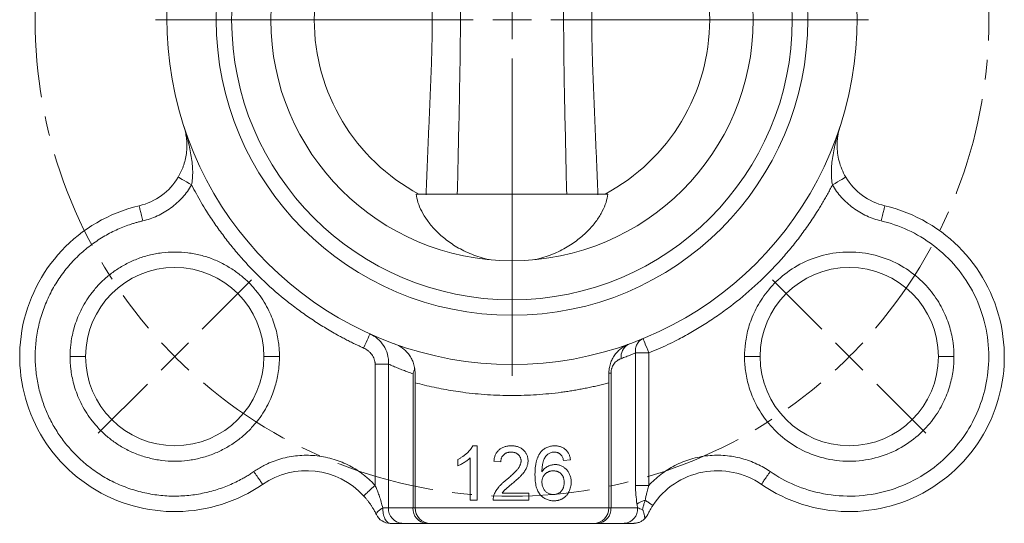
# Model space of a CAD drawing. Header units: millimetres. Extents: x 19 to 376, y -22 to 371.
# Tile 3 of 8: x 19 to 146, y 114 to 179. Entities that reach past the tile are written whole.
import ezdxf

# ---------------------------------------------------------------- set-up
doc = ezdxf.new("R2010")
doc.units = ezdxf.units.MM
doc.linetypes.add('CENTERX2', pattern=[20.32, 12.7, -2.54, 2.54, -2.54])

# ---------------------------------------------------------------- blocks, each defined once
blk = doc.blocks.new('SW_CENTERMARKSYMBOL_2')
at = {"color": 0, "linetype": 'Continuous', "lineweight": 0}
for p, q in [((-3.54, 3.54), (-9.9, 9.9)), ((90.51, 3.54), (96.87, 9.9)), ((0, 0), (-1.77, 1.77)), ((43.49, -38.49), (43.49, 2.5)), ((86.97, 0), (88.74, 1.77)), ((0, 0), (1.77, -1.77)), ((86.97, 0), (85.21, -1.77)), ((3.54, -3.54), (9.9, -9.9)), ((83.44, -3.54), (77.07, -9.9)), ((43.49, -43.49), (43.49, -40.99)), ((38.49, -43.49), (-2.5, -43.49)), ((43.49, -43.49), (40.99, -43.49)), ((43.49, -43.49), (43.49, -45.99)), ((43.49, -43.49), (45.99, -43.49)), ((48.49, -43.49), (89.47, -43.49)), ((43.49, -48.49), (43.49, -89.47)), ((3.54, -83.44), (9.9, -77.07)), ((83.44, -83.44), (77.07, -77.07)), ((0, -86.97), (1.77, -85.21)), ((86.97, -86.97), (85.21, -85.21)), ((0, -86.97), (-1.77, -88.74)), ((86.97, -86.97), (88.74, -88.74)), ((-3.54, -90.51), (-9.9, -96.87)), ((90.51, -90.51), (96.87, -96.87))]:
    blk.add_line(p, q, dxfattribs=at)
at = {"color": 0, "linetype": 'CENTERX2', "lineweight": 0}
for start, end in [(49.6582, 130.3418), (139.6582, 220.3418), (319.6582, 40.3418), (229.6582, 310.3418)]:
    blk.add_arc((43.49, -43.49), 61.5, start, end, dxfattribs=at)
at = {"color": 0, "linetype": 'Continuous', "lineweight": 0}
for start, end in [(132.6709, 135), (45, 47.3291), (135, 137.3291), (42.6709, 45), (222.6709, 225), (315, 317.3291), (225, 227.3291), (312.6709, 315)]:
    blk.add_arc((43.49, -43.49), 61.5, start, end, dxfattribs=at)

msp = doc.modelspace()

# ---------------------------------------------------------------- linework, layer by layer
at = {"color": 7, "linetype": 'Continuous', "lineweight": 15}
for p, q in [((70.43, 156.07), (95.13, 156.07)), ((98.71, 135.56), (98.71, 118.47)), ((98.71, 135.56), (100.44, 135.56)), ((100.44, 118.47), (100.44, 135.56)), ((66.86, 134.12), (65.13, 134.12)), ((65.13, 118.47), (65.13, 134.12)), ((66.86, 115.57), (66.86, 134.12)), ((70.02, 132.87), (70.02, 115.57)), ((95.55, 132.97), (95.28, 132.97)), ((95.55, 115.57), (95.55, 132.97)), ((70.28, 131.71), (70.28, 115.57)), ((95.28, 131.71), (95.28, 115.57)), ((78.3, 123.57), (77.72, 123.57)), ((78.3, 123.57), (78.3, 116.57)), ((77.4, 116.57), (77.4, 122.03)), ((75.78, 121), (75.78, 121.82)), ((81.35, 121.51), (80.45, 121.6)), ((90.32, 121.78), (89.42, 121.69)), ((98.71, 118.47), (100.44, 118.47)), ((81.51, 117.47), (84.94, 117.47)), ((84.94, 117.47), (84.94, 116.57)), ((66.86, 115.57), (66.11, 115.57)), ((70.02, 115.57), (66.86, 115.57)), ((70.02, 115.57), (70.28, 115.57)), ((95.28, 115.57), (70.28, 115.57)), ((78.3, 116.57), (77.4, 116.57)), ((84.94, 116.57), (80.36, 116.57)), ((95.28, 115.57), (95.55, 115.57)), ((98.99, 115.57), (95.55, 115.57)), ((71.75, 113.57), (68.59, 113.57)), ((93.28, 113.57), (72.28, 113.57)), ((97.25, 113.57), (93.82, 113.57))]:
    msp.add_line(p, q, dxfattribs=at)
at = {"color": 7, "linetype": 'Continuous', "lineweight": 15, "flags": 128}
for points in [[(39.74, 158.26), (39.78, 158.24), (39.87, 158.19), (40.03, 158.09), (40.25, 157.96), (40.51, 157.81), (40.8, 157.63), (41.13, 157.44), (41.46, 157.24)], [(124.1, 157.24), (124.44, 157.44), (124.76, 157.63), (125.06, 157.81), (125.32, 157.96), (125.53, 158.09), (125.69, 158.19), (125.79, 158.24), (125.82, 158.26)], [(64.47, 138.02), (64.45, 137.98), (64.4, 137.88), (64.33, 137.71), (64.22, 137.49), (64.1, 137.21), (63.96, 136.89), (63.8, 136.55), (63.64, 136.2)], [(100.44, 135.56), (100.29, 135.92), (100.15, 136.26), (100.02, 136.58), (99.9, 136.86), (99.81, 137.09), (99.74, 137.27), (99.69, 137.37), (99.68, 137.41)]]:
    msp.add_lwpolyline(points, dxfattribs=at)
at = {"color": 7, "linetype": 'Continuous', "lineweight": 15}
for radius in [38.15, 36.15, 31.1]:
    msp.add_circle((82.78, 178.57), radius, dxfattribs=at)
for centre, radius, start, end in [((82.78, 178.57), 44.5, 109.8894, 70.1106), ((82.78, 178.57), 25.5, 118.0725, 241.9275), ((82.78, 178.57), 25.5, 298.0725, 61.9275), ((32.86, 162.34), 8, 283.2946, 329.3887), ((132.71, 162.34), 8, 210.6113, 256.7054), ((39.3, 135.09), 20, 103.2946, 304.4881), ((126.27, 135.09), 20, 235.5119, 76.7054), ((39.3, 135.09), 11.5, 0, 180), ((126.27, 135.09), 11.5, 0, 180), ((39.3, 135.09), 11.5, 180, 0), ((126.27, 135.09), 11.5, 180, 0), ((56.28, 110.36), 10, 42.5143, 124.4881), ((109.28, 110.36), 10, 55.5119, 146.4427), ((68.74, 115.45), 1.88, 176.1886, 265.5982), ((71.89, 115.45), 1.88, 176.1887, 265.5982), ((72.28, 115.57), 2, 180, 270), ((93.28, 115.57), 2, 270, 0), ((93.67, 115.45), 1.88, 274.4018, 3.8113), ((97.11, 115.45), 1.88, 274.4018, 3.8113), ((100.77, 113.17), 3.47, 103.5523, 122.5468), ((67.09, 115.57), 2, 205.7554, 270)]:
    msp.add_arc(centre, radius, start, end, dxfattribs=at)
at = {"color": 8, "linetype": 'Continuous', "lineweight": 15}
msp.add_arc((98.64, 135.1), 1.79, 119.7169, 188.1731, dxfattribs=at)
at = {"color": 7, "linetype": 'Continuous', "lineweight": 15}
for points, knots in [([(71.7, 201.18), (71.74, 200.23), (71.81, 198.33), (71.93, 195.48), (72.05, 192.64), (72.17, 189.8), (72.29, 186.98), (72.4, 184.16), (72.46, 181.83), (72.49, 180.2), (72.5, 179.27), (72.5, 178.81), (72.5, 178.57)], [0, 0, 0, 0, 0.126139, 0.252165, 0.378019, 0.503603, 0.628755, 0.753249, 0.87693, 0.938506, 0.969296, 1, 1, 1, 1]), ([(75.73, 156.02), (75.77, 157.9), (75.86, 161.66), (75.98, 167.29), (76.07, 171.98), (76.12, 175.74), (76.13, 178.57), (76.12, 181.39), (76.07, 185.15), (75.98, 189.85), (75.86, 195.49), (75.77, 199.25), (75.73, 201.12)], [0, 0, 0, 0, 0.124893, 0.249801, 0.37475, 0.437264, 0.499824, 0.562397, 0.624943, 0.749995, 0.875009, 1, 1, 1, 1]), ([(89.84, 201.12), (89.79, 199.25), (89.71, 195.49), (89.58, 189.86), (89.49, 185.16), (89.45, 181.4), (89.44, 178.58), (89.45, 175.76), (89.49, 172), (89.58, 167.3), (89.71, 161.66), (89.79, 157.9), (89.84, 156.02)], [0, 0, 0, 0, 0.124893, 0.249801, 0.37475, 0.437264, 0.499824, 0.562397, 0.624943, 0.749995, 0.875009, 1, 1, 1, 1]), ([(93.87, 155.97), (93.83, 156.92), (93.75, 158.82), (93.63, 161.67), (93.51, 164.51), (93.39, 167.35), (93.27, 170.18), (93.17, 172.99), (93.1, 175.33), (93.07, 177.19), (93.07, 178.58), (93.07, 179.97), (93.1, 181.84), (93.17, 184.17), (93.27, 186.98), (93.39, 189.81), (93.51, 192.64), (93.63, 195.48), (93.75, 198.33), (93.83, 200.23), (93.87, 201.18)], [0, 0, 0, 0, 0.0630914, 0.1261267, 0.1890759, 0.2518895, 0.3144874, 0.3767556, 0.438617, 0.4694154, 0.5001728, 0.5309272, 0.5617174, 0.6235489, 0.685772, 0.7483147, 0.8110739, 0.8739715, 0.936957, 1, 1, 1, 1]), ([(72.5, 178.57), (72.5, 178.34), (72.5, 177.88), (72.49, 176.95), (72.46, 175.32), (72.4, 172.98), (72.29, 170.17), (72.17, 167.34), (72.05, 164.51), (71.93, 161.67), (71.81, 158.82), (71.74, 156.92), (71.7, 155.97)], [0, 0, 0, 0, 0.030721, 0.061531, 0.123132, 0.246837, 0.371325, 0.496454, 0.622016, 0.747855, 0.87387, 1, 1, 1, 1]), ([(39.74, 158.26), (39.77, 158.32), (39.83, 158.42), (39.92, 158.58), (40.01, 158.75), (40.09, 158.92), (40.17, 159.1), (40.25, 159.28), (40.33, 159.47), (40.4, 159.66), (40.46, 159.85), (40.59, 160.26), (40.74, 160.9), (40.83, 161.6), (40.86, 162.16), (40.86, 162.69), (40.82, 163.2), (40.74, 163.7), (40.67, 164.06), (40.58, 164.43), (40.51, 164.67), (40.46, 164.81)], [0, 0, 0, 0, 0.022735, 0.045878, 0.069483, 0.093602, 0.118281, 0.143565, 0.169496, 0.196112, 0.223449, 0.25154, 0.368553, 0.501524, 0.561918, 0.626578, 0.750748, 0.809187, 0.875008, 0.927017, 1, 1, 1, 1]), ([(41.46, 157.24), (41.52, 157.51), (41.55, 157.79), (41.6, 158.38), (41.61, 158.68), (41.59, 159.62), (41.52, 160.25), (41.32, 161.56), (41.18, 162.21), (40.86, 163.51), (40.68, 164.16), (40.46, 164.81)], [0, 0, 0, 0, 0.125, 0.125, 0.25, 0.25, 0.5, 0.5, 0.75, 0.75, 1, 1, 1, 1]), ([(125.1, 164.81), (124.89, 164.16), (124.7, 163.51), (124.38, 162.21), (124.25, 161.56), (124.04, 160.25), (123.98, 159.62), (123.96, 158.68), (123.97, 158.38), (124.01, 157.79), (124.05, 157.51), (124.1, 157.24)], [0, 0, 0, 0, 0.25, 0.25, 0.5, 0.5, 0.75, 0.75, 0.875, 0.875, 1, 1, 1, 1]), ([(125.1, 164.81), (125.08, 164.73), (125.03, 164.58), (124.98, 164.39), (124.92, 164.16), (124.86, 163.91), (124.8, 163.55), (124.75, 163.17), (124.71, 162.74), (124.71, 162.47), (124.71, 162.34)], [0, 0, 0, 0, 0.10242, 0.18615, 0.251189, 0.383336, 0.500991, 0.682086, 0.848404, 1, 1, 1, 1]), ([(125.82, 158.26), (125.63, 158.6), (125.46, 158.94), (125.17, 159.62), (125.06, 159.98), (124.88, 160.66), (124.81, 161), (124.73, 161.68), (124.71, 162.01), (124.71, 162.34)], [0, 0, 0, 0, 0.25, 0.25, 0.5, 0.5, 0.75, 0.75, 1, 1, 1, 1]), ([(35.16, 152.6), (35.79, 152.75), (36.42, 152.97), (37.65, 153.53), (38.24, 153.88), (39.33, 154.68), (39.84, 155.14), (40.74, 156.14), (41.13, 156.68), (41.46, 157.24)], [0, 0, 0, 0, 0.25, 0.25, 0.5, 0.5, 0.75, 0.75, 1, 1, 1, 1]), ([(63.64, 136.2), (63.45, 136.28), (63.07, 136.46), (62.49, 136.73), (61.93, 137.01), (61.36, 137.3), (60.8, 137.6), (59.87, 138.1), (58.58, 138.86), (56.95, 139.9), (55.36, 141.01), (53.28, 142.59), (50.81, 144.73), (48.53, 147.08), (46.82, 149.08), (45.61, 150.62), (44.46, 152.22), (43.5, 153.67), (42.71, 154.97), (42.07, 156.1), (41.67, 156.86), (41.46, 157.24)], [0, 0, 0, 0, 0.020329, 0.040651, 0.06097, 0.08129, 0.101615, 0.121949, 0.183769, 0.245606, 0.308087, 0.370585, 0.496435, 0.622742, 0.685905, 0.749084, 0.812025, 0.874982, 0.916656, 0.958318, 1, 1, 1, 1]), ([(124.1, 157.24), (124, 157.04), (123.79, 156.64), (123.46, 156.04), (123.13, 155.45), (122.78, 154.86), (122.43, 154.27), (121.82, 153.3), (120.94, 151.97), (119.72, 150.3), (118.42, 148.68), (116.6, 146.61), (114.16, 144.17), (111.51, 141.96), (109.29, 140.35), (107.59, 139.23), (105.85, 138.18), (104.27, 137.32), (102.87, 136.63), (101.66, 136.07), (100.85, 135.73), (100.44, 135.56)], [0, 0, 0, 0, 0.020829, 0.041649, 0.062466, 0.083284, 0.104108, 0.124941, 0.187901, 0.250877, 0.314095, 0.377329, 0.503766, 0.629718, 0.692215, 0.754728, 0.816505, 0.878299, 0.918868, 0.959424, 1, 1, 1, 1]), ([(124.1, 157.24), (124.43, 156.68), (124.83, 156.14), (125.73, 155.14), (126.24, 154.68), (127.33, 153.88), (127.92, 153.53), (129.14, 152.97), (129.77, 152.75), (130.41, 152.6)], [0, 0, 0, 0, 0.25, 0.25, 0.5, 0.5, 0.75, 0.75, 1, 1, 1, 1]), ([(79.83, 147.61), (79.02, 147.79), (78.28, 148.02), (77.24, 148.43), (76.91, 148.58), (76.27, 148.9), (75.97, 149.06), (75.1, 149.57), (74.59, 149.94), (73.88, 150.5), (73.66, 150.69), (73.24, 151.08), (73.04, 151.28), (72.48, 151.87), (72.15, 152.27), (71.59, 153.06), (71.34, 153.45), (70.94, 154.23), (70.78, 154.62), (70.54, 155.37), (70.47, 155.73), (70.43, 156.07)], [0, 0, 0, 0, 0.125, 0.125, 0.1875, 0.1875, 0.25, 0.25, 0.375, 0.375, 0.4375, 0.4375, 0.5, 0.5, 0.625, 0.625, 0.75, 0.75, 0.875, 0.875, 1, 1, 1, 1]), ([(95.13, 156.07), (95.07, 155.38), (94.83, 154.63), (94.23, 153.47), (93.99, 153.07), (93.56, 152.47), (93.41, 152.27), (93.08, 151.88), (92.91, 151.68), (92.35, 151.09), (91.93, 150.7), (91.23, 150.14), (90.98, 149.95), (90.46, 149.59), (90.18, 149.41), (89.32, 148.9), (88.69, 148.58), (87.64, 148.16), (87.28, 148.03), (86.53, 147.8), (86.14, 147.7), (85.73, 147.61)], [0, 0, 0, 0, 0.25, 0.25, 0.375, 0.375, 0.4375, 0.4375, 0.5, 0.5, 0.625, 0.625, 0.6875, 0.6875, 0.75, 0.75, 0.875, 0.875, 0.9375, 0.9375, 1, 1, 1, 1]), ([(34.7, 154.55), (34.7, 154.55), (34.71, 154.51), (34.75, 154.32), (34.79, 154.17), (34.88, 153.79), (34.93, 153.56), (35.04, 153.08), (35.1, 152.83), (35.16, 152.6)], [0, 0, 0, 0, 0.25, 0.25, 0.5, 0.5, 0.75, 0.75, 1, 1, 1, 1]), ([(130.87, 154.55), (130.87, 154.55), (130.86, 154.51), (130.81, 154.32), (130.78, 154.17), (130.69, 153.79), (130.64, 153.56), (130.52, 153.08), (130.46, 152.83), (130.41, 152.6)], [0, 0, 0, 0, 0.25, 0.25, 0.5, 0.5, 0.75, 0.75, 1, 1, 1, 1]), ([(35.16, 152.6), (35.01, 152.57), (34.73, 152.5), (34.3, 152.38), (33.88, 152.25), (33.31, 152.07), (32.59, 151.8), (31.73, 151.43), (30.89, 151.01), (29.76, 150.38), (28.38, 149.45), (26.84, 148.14), (25.43, 146.63), (24.18, 144.94), (23.14, 143.11), (22.31, 141.17), (21.72, 139.16), (21.37, 137.12), (21.26, 135.1), (21.37, 133.13), (21.68, 131.24), (22.17, 129.46), (22.81, 127.79), (23.62, 126.18), (24.61, 124.62), (25.8, 123.13), (27.19, 121.72), (28.76, 120.44), (30.5, 119.33), (32.39, 118.42), (34.38, 117.73), (36.44, 117.27), (38.52, 117.06), (40.59, 117.09), (42.6, 117.36), (44.21, 117.75), (45.44, 118.16), (46.32, 118.5), (47.17, 118.89), (47.89, 119.26), (48.5, 119.61), (49, 119.92), (49.33, 120.14), (49.49, 120.25)], [0, 0, 0, 0, 0.007003, 0.014003, 0.021004, 0.02801, 0.042598, 0.057195, 0.072329, 0.087471, 0.118709, 0.15077, 0.183479, 0.216633, 0.250016, 0.283398, 0.316552, 0.349261, 0.381322, 0.41256, 0.442825, 0.472001, 0.5, 0.527999, 0.557175, 0.58744, 0.618678, 0.65074, 0.683448, 0.716603, 0.749985, 0.783367, 0.816522, 0.84923, 0.881292, 0.912529, 0.927663, 0.942806, 0.957394, 0.971991, 0.981327, 0.99066, 1, 1, 1, 1]), ([(130.41, 152.6), (131.53, 152.34), (132.68, 151.95), (134.96, 150.9), (136.08, 150.24), (138.21, 148.62), (139.21, 147.68), (140.99, 145.54), (141.77, 144.35), (143.02, 141.83), (143.49, 140.5), (144.12, 137.79), (144.27, 136.42), (144.27, 133.75), (144.12, 132.45), (143.58, 130), (143.2, 128.85), (142.26, 126.74), (141.67, 125.68), (140.22, 123.64), (139.36, 122.66), (137.38, 120.86), (136.26, 120.05), (133.84, 118.7), (132.53, 118.15), (129.82, 117.38), (128.42, 117.16), (125.64, 117.04), (124.27, 117.15), (121.64, 117.64), (120.39, 118.03), (118.09, 119.01), (117.03, 119.6), (116.08, 120.25)], [0, 0, 0, 0, 0.0625, 0.0625, 0.125, 0.125, 0.1875, 0.1875, 0.25, 0.25, 0.3125, 0.3125, 0.375, 0.375, 0.4375, 0.4375, 0.5, 0.5, 0.5625, 0.5625, 0.625, 0.625, 0.6875, 0.6875, 0.75, 0.75, 0.8125, 0.8125, 0.875, 0.875, 0.9375, 0.9375, 1, 1, 1, 1]), ([(25.8, 135.09), (25.8, 135.21), (25.8, 135.45), (25.81, 135.81), (25.84, 136.16), (25.87, 136.52), (25.94, 137.1), (26.08, 137.88), (26.33, 138.91), (26.69, 139.96), (27.33, 141.44), (28.23, 142.9), (29.38, 144.28), (30.42, 145.29), (31.61, 146.22), (32.94, 147.03), (34.41, 147.71), (35.97, 148.21), (37.62, 148.52), (39.3, 148.62), (40.98, 148.52), (42.62, 148.21), (44.19, 147.71), (45.65, 147.03), (46.98, 146.22), (48.18, 145.29), (49.21, 144.28), (50.37, 142.9), (51.26, 141.44), (51.9, 139.96), (52.26, 138.91), (52.52, 137.88), (52.67, 137.02), (52.75, 136.28), (52.79, 135.69), (52.79, 135.29), (52.8, 135.09)], [0, 0, 0, 0, 0.008484, 0.016961, 0.025435, 0.033913, 0.042402, 0.066382, 0.090374, 0.117401, 0.144439, 0.204831, 0.237454, 0.271606, 0.307186, 0.344051, 0.382012, 0.42084, 0.460267, 0.500001, 0.539735, 0.579162, 0.61799, 0.655952, 0.692816, 0.728396, 0.762548, 0.795171, 0.855563, 0.88259, 0.909628, 0.933608, 0.9576, 0.971736, 0.985859, 1, 1, 1, 1]), ([(139.77, 135.09), (139.77, 135.65), (139.74, 136.25), (139.57, 137.51), (139.43, 138.18), (139.03, 139.56), (138.76, 140.28), (138.05, 141.73), (137.61, 142.47), (136.53, 143.91), (135.89, 144.61), (134.4, 145.91), (133.56, 146.5), (131.69, 147.5), (130.67, 147.9), (128.52, 148.44), (127.4, 148.59), (125.15, 148.59), (124.02, 148.44), (121.87, 147.9), (120.85, 147.5), (118.98, 146.5), (118.14, 145.91), (116.65, 144.61), (116.01, 143.91), (114.93, 142.47), (114.49, 141.73), (113.78, 140.28), (113.51, 139.56), (113.11, 138.18), (112.97, 137.51), (112.81, 136.25), (112.77, 135.65), (112.77, 135.09)], [0, 0, 0, 0, 0.0625, 0.0625, 0.125, 0.125, 0.1875, 0.1875, 0.25, 0.25, 0.3125, 0.3125, 0.375, 0.375, 0.4375, 0.4375, 0.5, 0.5, 0.5625, 0.5625, 0.625, 0.625, 0.6875, 0.6875, 0.75, 0.75, 0.8125, 0.8125, 0.875, 0.875, 0.9375, 0.9375, 1, 1, 1, 1]), ([(66.86, 134.12), (66.88, 134.56), (66.83, 134.99), (66.61, 135.8), (66.44, 136.17), (66, 136.85), (65.74, 137.15), (65.29, 137.53), (65.14, 137.64), (64.81, 137.85), (64.64, 137.94), (64.47, 138.02)], [0, 0, 0, 0, 0.25, 0.25, 0.5, 0.5, 0.75, 0.75, 0.875, 0.875, 1, 1, 1, 1]), ([(99.68, 137.41), (99.65, 137.39), (99.59, 137.37), (99.51, 137.32), (99.43, 137.27), (99.34, 137.21), (99.2, 137.09), (99.05, 136.92), (98.9, 136.69), (98.79, 136.43), (98.73, 136.18), (98.7, 135.95), (98.69, 135.75), (98.7, 135.62), (98.71, 135.56)], [0, 0, 0, 0, 0.050964, 0.092653, 0.125067, 0.191097, 0.250118, 0.382175, 0.500031, 0.629101, 0.749946, 0.835436, 0.918658, 1, 1, 1, 1]), ([(65.13, 134.12), (65.13, 134.16), (65.13, 134.25), (65.11, 134.38), (65.09, 134.51), (65.05, 134.65), (64.99, 134.84), (64.88, 135.09), (64.7, 135.37), (64.48, 135.63), (64.22, 135.85), (63.95, 136.05), (63.74, 136.15), (63.64, 136.2)], [0, 0, 0, 0, 0.04915, 0.09845, 0.148149, 0.198487, 0.249699, 0.372968, 0.499623, 0.623269, 0.749308, 0.874205, 1, 1, 1, 1]), ([(70.28, 132.97), (70.28, 133.02), (70.28, 133.11), (70.27, 133.26), (70.26, 133.4), (70.24, 133.55), (70.21, 133.76), (70.14, 134.03), (70.01, 134.45), (69.78, 134.94), (69.44, 135.44), (69.05, 135.88), (68.69, 136.17), (68.39, 136.37), (68.16, 136.5), (67.91, 136.62), (67.74, 136.69), (67.64, 136.73)], [0, 0, 0, 0, 0.024265, 0.048889, 0.073895, 0.099306, 0.125146, 0.186346, 0.250599, 0.36872, 0.500443, 0.625208, 0.749407, 0.80825, 0.874432, 0.926695, 1, 1, 1, 1]), ([(97.92, 136.73), (97.87, 136.71), (97.77, 136.67), (97.63, 136.61), (97.52, 136.56), (97.37, 136.48), (97.18, 136.37), (96.88, 136.17), (96.52, 135.88), (96.12, 135.44), (95.78, 134.94), (95.56, 134.45), (95.42, 134.03), (95.35, 133.73), (95.31, 133.45), (95.29, 133.21), (95.28, 133.05), (95.28, 132.97)], [0, 0, 0, 0, 0.039284, 0.073308, 0.102073, 0.125579, 0.191757, 0.250605, 0.374805, 0.499572, 0.631291, 0.749418, 0.813666, 0.874872, 0.917691, 0.959364, 1, 1, 1, 1]), ([(52.8, 135.09), (52.8, 134.97), (52.79, 134.73), (52.78, 134.37), (52.75, 134.01), (52.72, 133.65), (52.65, 133.08), (52.52, 132.29), (52.26, 131.26), (51.9, 130.22), (51.26, 128.73), (50.37, 127.27), (49.21, 125.89), (48.18, 124.88), (46.98, 123.95), (45.65, 123.14), (44.19, 122.47), (42.62, 121.97), (40.98, 121.66), (39.3, 121.55), (37.62, 121.66), (35.97, 121.97), (34.41, 122.47), (32.94, 123.14), (31.61, 123.95), (30.42, 124.88), (29.38, 125.89), (28.23, 127.27), (27.33, 128.73), (26.69, 130.22), (26.33, 131.26), (26.08, 132.29), (25.93, 133.16), (25.85, 133.89), (25.8, 134.49), (25.8, 134.89), (25.8, 135.09)], [0, 0, 0, 0, 0.008484, 0.016961, 0.025435, 0.033913, 0.042402, 0.066382, 0.090374, 0.117401, 0.144439, 0.204831, 0.237454, 0.271606, 0.307186, 0.344051, 0.382012, 0.42084, 0.460267, 0.500001, 0.539735, 0.579162, 0.61799, 0.655952, 0.692816, 0.728396, 0.762548, 0.795171, 0.855563, 0.88259, 0.909628, 0.933608, 0.9576, 0.971736, 0.985859, 1, 1, 1, 1]), ([(27.8, 135.09), (27.8, 135.09), (27.75, 135.09), (27.56, 135.09), (27.41, 135.09), (27.02, 135.09), (26.78, 135.09), (26.29, 135.09), (26.03, 135.09), (25.8, 135.09)], [0, 0, 0, 0, 0.25, 0.25, 0.5, 0.5, 0.75, 0.75, 1, 1, 1, 1]), ([(50.8, 135.09), (50.8, 135.09), (50.84, 135.09), (51.03, 135.09), (51.19, 135.09), (51.58, 135.09), (51.81, 135.09), (52.31, 135.09), (52.56, 135.09), (52.8, 135.09)], [0, 0, 0, 0, 0.25, 0.25, 0.5, 0.5, 0.75, 0.75, 1, 1, 1, 1]), ([(96.87, 134.85), (96.83, 134.83), (96.76, 134.8), (96.65, 134.75), (96.54, 134.69), (96.44, 134.63), (96.29, 134.52), (96.11, 134.37), (95.92, 134.13), (95.76, 133.87), (95.66, 133.63), (95.6, 133.43), (95.57, 133.27), (95.55, 133.12), (95.55, 133.02), (95.55, 132.97)], [0, 0, 0, 0, 0.0669792, 0.1323456, 0.1961819, 0.2585765, 0.3196243, 0.4632628, 0.5941043, 0.7114996, 0.8162471, 0.8645937, 0.9110076, 0.9558491, 1, 1, 1, 1]), ([(98.71, 135.56), (98.5, 135.47), (98.1, 135.31), (97.49, 135.07), (97.08, 134.92), (96.87, 134.85)], [0, 0, 0, 0, 0.332025, 0.665352, 1, 1, 1, 1]), ([(112.77, 135.09), (112.77, 134.52), (112.81, 133.93), (112.97, 132.66), (113.11, 132), (113.51, 130.62), (113.78, 129.9), (114.49, 128.44), (114.93, 127.71), (116.01, 126.27), (116.65, 125.56), (118.14, 124.27), (118.98, 123.67), (120.85, 122.68), (121.87, 122.28), (124.02, 121.73), (125.15, 121.59), (127.4, 121.59), (128.52, 121.73), (130.67, 122.28), (131.69, 122.68), (133.56, 123.67), (134.4, 124.27), (135.89, 125.56), (136.53, 126.27), (137.61, 127.71), (138.05, 128.44), (138.76, 129.9), (139.03, 130.62), (139.43, 132), (139.57, 132.66), (139.74, 133.93), (139.77, 134.52), (139.77, 135.09)], [0, 0, 0, 0, 0.0625, 0.0625, 0.125, 0.125, 0.1875, 0.1875, 0.25, 0.25, 0.3125, 0.3125, 0.375, 0.375, 0.4375, 0.4375, 0.5, 0.5, 0.5625, 0.5625, 0.625, 0.625, 0.6875, 0.6875, 0.75, 0.75, 0.8125, 0.8125, 0.875, 0.875, 0.9375, 0.9375, 1, 1, 1, 1]), ([(112.77, 135.09), (113.01, 135.09), (113.26, 135.09), (113.75, 135.09), (113.99, 135.09), (114.38, 135.09), (114.53, 135.09), (114.73, 135.09), (114.77, 135.09), (114.77, 135.09)], [0, 0, 0, 0, 0.25, 0.25, 0.5, 0.5, 0.75, 0.75, 1, 1, 1, 1]), ([(139.77, 135.09), (139.53, 135.09), (139.28, 135.09), (138.79, 135.09), (138.55, 135.09), (138.16, 135.09), (138.01, 135.09), (137.81, 135.09), (137.77, 135.09), (137.77, 135.09)], [0, 0, 0, 0, 0.25, 0.25, 0.5, 0.5, 0.75, 0.75, 1, 1, 1, 1]), ([(70.02, 132.87), (69.8, 132.95), (69.38, 133.1), (68.74, 133.34), (68.11, 133.59), (67.49, 133.85), (67.07, 134.03), (66.86, 134.12)], [0, 0, 0, 0, 0.2016005, 0.4023887, 0.6023766, 0.8015763, 1, 1, 1, 1]), ([(70.23, 133.61), (70.22, 133.55), (70.2, 133.43), (70.15, 133.26), (70.09, 133.07), (70.04, 132.94), (70.02, 132.87)], [0, 0, 0, 0, 0.234956, 0.500004, 0.702253, 1, 1, 1, 1]), ([(95.28, 131.71), (95.06, 131.65), (94.61, 131.54), (93.93, 131.37), (93.24, 131.21), (92.56, 131.07), (91.88, 130.93), (91.19, 130.81), (90.5, 130.69), (89.81, 130.58), (88.3, 130.37), (85.96, 130.14), (82.78, 130.04), (79.61, 130.14), (77.08, 130.39), (75.21, 130.66), (73.97, 130.88), (72.73, 131.12), (71.5, 131.4), (70.69, 131.61), (70.28, 131.71)], [0, 0, 0, 0, 0.027687, 0.055353, 0.083006, 0.110651, 0.138294, 0.16594, 0.193595, 0.221265, 0.248956, 0.374468, 0.500002, 0.625515, 0.751049, 0.800869, 0.850641, 0.900397, 0.950173, 1, 1, 1, 1]), ([(75.78, 121.82), (75.9, 121.88), (76.12, 122), (76.43, 122.19), (76.72, 122.41), (76.99, 122.64), (77.22, 122.87), (77.43, 123.11), (77.59, 123.34), (77.68, 123.5), (77.72, 123.57)], [0, 0, 0, 0, 0.142657, 0.281169, 0.416977, 0.550852, 0.678364, 0.795032, 0.901998, 1, 1, 1, 1]), ([(80.45, 121.6), (80.46, 121.68), (80.48, 121.83), (80.52, 122.05), (80.58, 122.26), (80.66, 122.45), (80.75, 122.62), (80.86, 122.79), (80.98, 122.94), (81.12, 123.07), (81.27, 123.19), (81.44, 123.29), (81.62, 123.38), (81.81, 123.45), (82.01, 123.51), (82.23, 123.55), (82.46, 123.57), (82.61, 123.57), (82.69, 123.57)], [0, 0, 0, 0, 0.070675, 0.137493, 0.201473, 0.262869, 0.32255, 0.380737, 0.43822, 0.495487, 0.553484, 0.611346, 0.670644, 0.731587, 0.794183, 0.859445, 0.928208, 1, 1, 1, 1]), ([(82.69, 123.57), (82.77, 123.57), (82.93, 123.57), (83.16, 123.54), (83.38, 123.5), (83.58, 123.44), (83.77, 123.36), (83.95, 123.26), (84.12, 123.15), (84.27, 123.02), (84.4, 122.88), (84.52, 122.73), (84.62, 122.57), (84.71, 122.4), (84.77, 122.22), (84.81, 122.04), (84.84, 121.84), (84.85, 121.71), (84.85, 121.64)], [0, 0, 0, 0, 0.074712, 0.145539, 0.213339, 0.278615, 0.342094, 0.40389, 0.465063, 0.526577, 0.587328, 0.64638, 0.704345, 0.761672, 0.819418, 0.878039, 0.937796, 1, 1, 1, 1]), ([(86.51, 122.78), (86.56, 122.84), (86.68, 122.97), (86.87, 123.13), (87.07, 123.27), (87.29, 123.38), (87.52, 123.47), (87.77, 123.53), (88.03, 123.57), (88.21, 123.57), (88.3, 123.57)], [0, 0, 0, 0, 0.125625, 0.247619, 0.368528, 0.488104, 0.609878, 0.735382, 0.864448, 1, 1, 1, 1]), ([(88.3, 123.57), (88.37, 123.57), (88.5, 123.57), (88.7, 123.55), (88.89, 123.51), (89.06, 123.46), (89.23, 123.39), (89.39, 123.31), (89.54, 123.21), (89.68, 123.1), (89.81, 122.98), (89.92, 122.84), (90.02, 122.69), (90.11, 122.53), (90.18, 122.36), (90.25, 122.18), (90.29, 121.98), (90.31, 121.85), (90.32, 121.78)], [0, 0, 0, 0, 0.068499, 0.134572, 0.198208, 0.259784, 0.319951, 0.379508, 0.438814, 0.498497, 0.558182, 0.617438, 0.677522, 0.737959, 0.80033, 0.86409, 0.930622, 1, 1, 1, 1]), ([(49.49, 120.25), (49.58, 120.31), (49.77, 120.44), (50.05, 120.62), (50.35, 120.79), (50.64, 120.95), (50.94, 121.11), (51.46, 121.36), (52.22, 121.67), (53.25, 121.99), (54.32, 122.21), (55.78, 122.39), (57.65, 122.35), (59.48, 121.97), (60.87, 121.47), (61.85, 121.01), (62.78, 120.47), (63.55, 119.93), (64.17, 119.42), (64.66, 118.96), (64.97, 118.63), (65.13, 118.47)], [0, 0, 0, 0, 0.019691, 0.039352, 0.058999, 0.078648, 0.098314, 0.118013, 0.179909, 0.241835, 0.305842, 0.369881, 0.500006, 0.630131, 0.694138, 0.758176, 0.820072, 0.881998, 0.921346, 0.960639, 1, 1, 1, 1]), ([(77.4, 122.03), (77.35, 121.98), (77.24, 121.88), (77.06, 121.73), (76.86, 121.58), (76.63, 121.44), (76.41, 121.3), (76.19, 121.18), (75.98, 121.08), (75.85, 121.02), (75.78, 121)], [0, 0, 0, 0, 0.11167, 0.232094, 0.362743, 0.502558, 0.641525, 0.771098, 0.890162, 1, 1, 1, 1]), ([(82.67, 122.77), (82.63, 122.77), (82.53, 122.76), (82.39, 122.75), (82.26, 122.72), (82.13, 122.69), (82.02, 122.64), (81.91, 122.58), (81.8, 122.51), (81.71, 122.43), (81.63, 122.35), (81.55, 122.25), (81.49, 122.15), (81.44, 122.04), (81.4, 121.92), (81.37, 121.79), (81.35, 121.65), (81.35, 121.56), (81.35, 121.51)], [0, 0, 0, 0, 0.070696, 0.138358, 0.20337, 0.2657, 0.327256, 0.386512, 0.445858, 0.505173, 0.56378, 0.622343, 0.680824, 0.739795, 0.800801, 0.864239, 0.930631, 1, 1, 1, 1]), ([(83.95, 121.63), (83.95, 121.67), (83.95, 121.75), (83.93, 121.86), (83.9, 121.97), (83.86, 122.07), (83.81, 122.17), (83.75, 122.27), (83.68, 122.36), (83.6, 122.44), (83.51, 122.52), (83.41, 122.58), (83.3, 122.64), (83.19, 122.69), (83.07, 122.72), (82.94, 122.75), (82.81, 122.76), (82.72, 122.77), (82.67, 122.77)], [0, 0, 0, 0, 0.061762, 0.121174, 0.179421, 0.236843, 0.294322, 0.353191, 0.412721, 0.474522, 0.537057, 0.599591, 0.662367, 0.725246, 0.790316, 0.857724, 0.927232, 1, 1, 1, 1]), ([(85.74, 119.85), (85.75, 119.93), (85.75, 120.1), (85.76, 120.33), (85.77, 120.57), (85.79, 120.79), (85.82, 121), (85.85, 121.2), (85.89, 121.4), (85.93, 121.59), (85.98, 121.77), (86.04, 121.94), (86.1, 122.1), (86.17, 122.25), (86.25, 122.4), (86.33, 122.53), (86.41, 122.66), (86.48, 122.74), (86.51, 122.78)], [0, 0, 0, 0, 0.080034, 0.157854, 0.232564, 0.304731, 0.374384, 0.441663, 0.506048, 0.568692, 0.628715, 0.687238, 0.743227, 0.797567, 0.850239, 0.901629, 0.951067, 1, 1, 1, 1]), ([(87.48, 122.56), (87.42, 122.51), (87.3, 122.41), (87.14, 122.23), (87, 122.01), (86.9, 121.81), (86.83, 121.63), (86.78, 121.48), (86.74, 121.31), (86.71, 121.13), (86.68, 120.92), (86.66, 120.71), (86.65, 120.47), (86.64, 120.31), (86.64, 120.23)], [0, 0, 0, 0, 0.088609, 0.181893, 0.280787, 0.38702, 0.444107, 0.506454, 0.574396, 0.647656, 0.726426, 0.811458, 0.90278, 1, 1, 1, 1]), ([(88.24, 122.77), (88.17, 122.76), (88.04, 122.76), (87.85, 122.72), (87.66, 122.65), (87.54, 122.59), (87.48, 122.56)], [0, 0, 0, 0, 0.252584, 0.499095, 0.747119, 1, 1, 1, 1]), ([(89.1, 122.41), (89.07, 122.44), (89.01, 122.49), (88.92, 122.57), (88.82, 122.63), (88.71, 122.68), (88.6, 122.72), (88.49, 122.75), (88.37, 122.76), (88.28, 122.77), (88.24, 122.77)], [0, 0, 0, 0, 0.128545, 0.252818, 0.375212, 0.497113, 0.618546, 0.742222, 0.869458, 1, 1, 1, 1]), ([(89.42, 121.69), (89.4, 121.77), (89.37, 121.91), (89.29, 122.11), (89.21, 122.28), (89.13, 122.37), (89.1, 122.41)], [0, 0, 0, 0, 0.299802, 0.564331, 0.796204, 1, 1, 1, 1]), ([(116.08, 120.25), (115.55, 120.61), (114.98, 120.94), (113.75, 121.52), (113.1, 121.76), (111.73, 122.13), (111.01, 122.26), (109.55, 122.38), (108.8, 122.37), (107.31, 122.22), (106.57, 122.07), (105.14, 121.65), (104.45, 121.37), (103.14, 120.7), (102.53, 120.3), (101.41, 119.44), (100.89, 118.97), (100.44, 118.47)], [0, 0, 0, 0, 0.125, 0.125, 0.25, 0.25, 0.375, 0.375, 0.5, 0.5, 0.625, 0.625, 0.75, 0.75, 0.875, 0.875, 1, 1, 1, 1]), ([(82.07, 119.19), (82.16, 119.27), (82.33, 119.41), (82.58, 119.63), (82.8, 119.83), (83, 120.02), (83.17, 120.2), (83.33, 120.36), (83.46, 120.5), (83.57, 120.64), (83.66, 120.77), (83.74, 120.9), (83.8, 121.02), (83.86, 121.15), (83.9, 121.27), (83.93, 121.39), (83.95, 121.51), (83.95, 121.59), (83.95, 121.63)], [0, 0, 0, 0, 0.11141, 0.214526, 0.309417, 0.396087, 0.474284, 0.544374, 0.60642, 0.660582, 0.709794, 0.756451, 0.800767, 0.843168, 0.884295, 0.923885, 0.962359, 1, 1, 1, 1]), ([(84.85, 121.64), (84.85, 121.57), (84.84, 121.43), (84.81, 121.23), (84.76, 121.02), (84.69, 120.82), (84.6, 120.61), (84.48, 120.4), (84.33, 120.18), (84.19, 120), (84.06, 119.85), (83.95, 119.72), (83.81, 119.59), (83.66, 119.44), (83.5, 119.29), (83.32, 119.12), (83.12, 118.95), (82.98, 118.83), (82.91, 118.77)], [0, 0, 0, 0, 0.057945, 0.116018, 0.174826, 0.234683, 0.296827, 0.364061, 0.436192, 0.51426, 0.556976, 0.604856, 0.657675, 0.715751, 0.77884, 0.847501, 0.921228, 1, 1, 1, 1]), ([(86.64, 120.23), (86.7, 120.3), (86.8, 120.45), (86.98, 120.64), (87.18, 120.8), (87.4, 120.93), (87.63, 121.03), (87.86, 121.1), (88.1, 121.14), (88.26, 121.15), (88.34, 121.15)], [0, 0, 0, 0, 0.13549, 0.265229, 0.390778, 0.51542, 0.638317, 0.759642, 0.878902, 1, 1, 1, 1]), ([(88.34, 121.15), (88.41, 121.15), (88.55, 121.15), (88.76, 121.12), (88.95, 121.06), (89.14, 121), (89.32, 120.9), (89.49, 120.8), (89.66, 120.67), (89.81, 120.52), (89.95, 120.36), (90.08, 120.18), (90.18, 119.99), (90.26, 119.79), (90.33, 119.58), (90.38, 119.36), (90.41, 119.12), (90.41, 118.96), (90.41, 118.88)], [0, 0, 0, 0, 0.061347, 0.121203, 0.179863, 0.238152, 0.296252, 0.35519, 0.415676, 0.478379, 0.541524, 0.603977, 0.666513, 0.729491, 0.79371, 0.859736, 0.928449, 1, 1, 1, 1]), ([(49.49, 120.25), (49.62, 120.06), (49.77, 119.85), (50.04, 119.44), (50.18, 119.25), (50.4, 118.92), (50.49, 118.8), (50.6, 118.64), (50.62, 118.6), (50.62, 118.6)], [0, 0, 0, 0, 0.25, 0.25, 0.5, 0.5, 0.75, 0.75, 1, 1, 1, 1]), ([(88.2, 116.48), (88.11, 116.49), (87.94, 116.49), (87.68, 116.53), (87.44, 116.59), (87.21, 116.68), (87, 116.79), (86.79, 116.92), (86.6, 117.08), (86.42, 117.27), (86.26, 117.48), (86.12, 117.73), (86.01, 118), (85.91, 118.31), (85.84, 118.65), (85.78, 119.02), (85.75, 119.43), (85.75, 119.71), (85.74, 119.85)], [0, 0, 0, 0, 0.056157, 0.110133, 0.162537, 0.213912, 0.265146, 0.31651, 0.369179, 0.423123, 0.479276, 0.538691, 0.601978, 0.670125, 0.74365, 0.82281, 0.908261, 1, 1, 1, 1]), ([(86.64, 118.9), (86.64, 118.95), (86.65, 119.05), (86.67, 119.2), (86.7, 119.35), (86.74, 119.48), (86.81, 119.61), (86.88, 119.73), (86.96, 119.84), (87.06, 119.95), (87.17, 120.04), (87.29, 120.12), (87.41, 120.19), (87.53, 120.25), (87.67, 120.29), (87.8, 120.32), (87.95, 120.34), (88.05, 120.34), (88.09, 120.34)], [0, 0, 0, 0, 0.06911, 0.135044, 0.198335, 0.260937, 0.321881, 0.382447, 0.44343, 0.506089, 0.568915, 0.629785, 0.690262, 0.750438, 0.810914, 0.872282, 0.935188, 1, 1, 1, 1]), ([(88.09, 120.34), (88.15, 120.34), (88.25, 120.34), (88.4, 120.32), (88.55, 120.29), (88.68, 120.25), (88.81, 120.19), (88.93, 120.12), (89.04, 120.04), (89.13, 119.95), (89.22, 119.84), (89.3, 119.73), (89.37, 119.6), (89.42, 119.47), (89.46, 119.33), (89.49, 119.18), (89.51, 119.02), (89.51, 118.91), (89.51, 118.85)], [0, 0, 0, 0, 0.068621, 0.134135, 0.196906, 0.257593, 0.316292, 0.374274, 0.432266, 0.490992, 0.549848, 0.608746, 0.668762, 0.729755, 0.792561, 0.858748, 0.927771, 1, 1, 1, 1]), ([(116.08, 120.25), (115.94, 120.06), (115.8, 119.85), (115.52, 119.44), (115.39, 119.25), (115.17, 118.92), (115.08, 118.8), (114.97, 118.64), (114.95, 118.6), (114.95, 118.6)], [0, 0, 0, 0, 0.25, 0.25, 0.5, 0.5, 0.75, 0.75, 1, 1, 1, 1]), ([(63.65, 117.12), (63.65, 117.12), (63.69, 117.15), (63.83, 117.28), (63.94, 117.38), (64.23, 117.65), (64.4, 117.81), (64.77, 118.14), (64.95, 118.31), (65.13, 118.47)], [0, 0, 0, 0, 0.25, 0.25, 0.5, 0.5, 0.75, 0.75, 1, 1, 1, 1]), ([(65.13, 118.47), (65.17, 118.38), (65.25, 118.2), (65.36, 117.93), (65.48, 117.64), (65.59, 117.34), (65.74, 116.91), (65.92, 116.32), (66.05, 115.82), (66.11, 115.57)], [0, 0, 0, 0, 0.093855, 0.19083, 0.290966, 0.394296, 0.500853, 0.745891, 1, 1, 1, 1]), ([(80.45, 117.2), (80.48, 117.28), (80.54, 117.45), (80.67, 117.69), (80.81, 117.93), (80.95, 118.12), (81.08, 118.28), (81.19, 118.4), (81.31, 118.52), (81.44, 118.65), (81.58, 118.78), (81.73, 118.92), (81.89, 119.05), (82.01, 119.15), (82.07, 119.19)], [0, 0, 0, 0, 0.100388, 0.204407, 0.310686, 0.422157, 0.480685, 0.543238, 0.6095, 0.679555, 0.753841, 0.831641, 0.913813, 1, 1, 1, 1]), ([(82.91, 118.77), (82.84, 118.72), (82.73, 118.62), (82.56, 118.49), (82.41, 118.36), (82.28, 118.25), (82.16, 118.15), (82.06, 118.06), (81.98, 117.99), (81.85, 117.87), (81.69, 117.71), (81.57, 117.55), (81.51, 117.47)], [0, 0, 0, 0, 0.1242, 0.23683, 0.339495, 0.431254, 0.511455, 0.581223, 0.640495, 0.688308, 0.850333, 1, 1, 1, 1]), ([(88.13, 117.29), (88.06, 117.29), (87.92, 117.3), (87.72, 117.34), (87.54, 117.4), (87.36, 117.49), (87.21, 117.6), (87.06, 117.74), (86.94, 117.9), (86.83, 118.08), (86.75, 118.28), (86.69, 118.48), (86.65, 118.69), (86.64, 118.83), (86.64, 118.9)], [0, 0, 0, 0, 0.086177, 0.168507, 0.247942, 0.327194, 0.406461, 0.486356, 0.568492, 0.65485, 0.742427, 0.828778, 0.913823, 1, 1, 1, 1]), ([(89.51, 118.85), (89.51, 118.79), (89.51, 118.68), (89.49, 118.51), (89.46, 118.35), (89.42, 118.21), (89.37, 118.07), (89.3, 117.94), (89.22, 117.82), (89.13, 117.71), (89.03, 117.61), (88.92, 117.53), (88.81, 117.45), (88.69, 117.39), (88.56, 117.35), (88.42, 117.32), (88.28, 117.3), (88.18, 117.29), (88.13, 117.29)], [0, 0, 0, 0, 0.074682, 0.146166, 0.213739, 0.278948, 0.342272, 0.403709, 0.464492, 0.524742, 0.584281, 0.642941, 0.7001, 0.757252, 0.815617, 0.875146, 0.936035, 1, 1, 1, 1]), ([(90.41, 118.88), (90.41, 118.77), (90.4, 118.56), (90.35, 118.24), (90.26, 117.94), (90.15, 117.7), (90.05, 117.52), (89.97, 117.39), (89.88, 117.27), (89.79, 117.15), (89.68, 117.05), (89.57, 116.95), (89.46, 116.86), (89.34, 116.78), (89.21, 116.71), (89.08, 116.65), (88.94, 116.6), (88.8, 116.56), (88.66, 116.52), (88.51, 116.5), (88.35, 116.49), (88.25, 116.49), (88.2, 116.48)], [0, 0, 0, 0, 0.088899, 0.17544, 0.261633, 0.34801, 0.390819, 0.432814, 0.473776, 0.514166, 0.554107, 0.594121, 0.63362, 0.673585, 0.71348, 0.75336, 0.792891, 0.833007, 0.873643, 0.914893, 0.95695, 1, 1, 1, 1]), ([(98.71, 118.47), (98.71, 118.06), (98.72, 117.66), (98.79, 116.87), (98.84, 116.48), (98.9, 116.1)], [0, 0, 0, 0, 0.5, 0.5, 1, 1, 1, 1]), ([(100.44, 118.47), (100.41, 118.37), (100.34, 118.16), (100.25, 117.84), (100.17, 117.55), (100.11, 117.27), (100.06, 117.05), (100.01, 116.8), (99.98, 116.64), (99.96, 116.54)], [0, 0, 0, 0, 0.157698, 0.32443, 0.499634, 0.618973, 0.749448, 0.848915, 1, 1, 1, 1]), ([(65.29, 114.71), (65.25, 114.78), (65.18, 114.93), (65.07, 115.14), (64.93, 115.38), (64.77, 115.66), (64.57, 115.97), (64.35, 116.27), (64.12, 116.57), (63.89, 116.86), (63.73, 117.03), (63.65, 117.12)], [0, 0, 0, 0, 0.088308, 0.171653, 0.250048, 0.37887, 0.499956, 0.633866, 0.761665, 0.88361, 1, 1, 1, 1]), ([(80.45, 117.2), (80.44, 117.15), (80.41, 117.05), (80.38, 116.89), (80.36, 116.73), (80.36, 116.63), (80.36, 116.57)], [0, 0, 0, 0, 0.249593, 0.49556, 0.747357, 1, 1, 1, 1]), ([(65.29, 114.71), (65.27, 114.74), (65.27, 114.79), (65.33, 114.91), (65.38, 114.98), (65.53, 115.14), (65.62, 115.23), (65.85, 115.4), (65.98, 115.49), (66.11, 115.57)], [0, 0, 0, 0, 0.25, 0.25, 0.5, 0.5, 0.75, 0.75, 1, 1, 1, 1]), ([(66.11, 115.57), (66.11, 115.34), (66.13, 115.08), (66.23, 114.59), (66.3, 114.36), (66.49, 113.96), (66.61, 113.81), (66.85, 113.62), (66.98, 113.57), (67.09, 113.57)], [0, 0, 0, 0, 0.25, 0.25, 0.5, 0.5, 0.75, 0.75, 1, 1, 1, 1]), ([(98.99, 115.57), (98.97, 115.67), (98.95, 115.84), (98.92, 116.02), (98.9, 116.1)], [0, 0, 0, 0, 0.5376917, 1, 1, 1, 1]), ([(99.62, 115.37), (99.5, 115.4), (99.38, 115.43), (99.16, 115.5), (99.07, 115.53), (98.99, 115.57)], [0, 0, 0, 0, 0.5, 0.5, 1, 1, 1, 1]), ([(99.96, 116.54), (99.94, 116.49), (99.89, 116.37), (99.83, 116.17), (99.77, 115.96), (99.7, 115.69), (99.65, 115.49), (99.62, 115.37)], [0, 0, 0, 0, 0.148104, 0.31545, 0.50205, 0.696534, 1, 1, 1, 1]), ([(99.96, 116.54), (100.11, 116.45), (100.25, 116.35), (100.5, 116.19), (100.61, 116.11), (100.78, 116), (100.85, 115.95), (100.93, 115.9), (100.95, 115.89), (100.95, 115.89)], [0, 0, 0, 0, 0.25, 0.25, 0.5, 0.5, 0.75, 0.75, 1, 1, 1, 1]), ([(100.95, 115.89), (100.91, 115.83), (100.83, 115.71), (100.72, 115.52), (100.61, 115.33), (100.49, 115.13), (100.38, 114.92), (100.31, 114.78), (100.28, 114.71)], [0, 0, 0, 0, 0.153086, 0.311267, 0.474814, 0.643974, 0.818969, 1, 1, 1, 1]), ([(99.92, 114.19), (99.92, 114.22), (99.91, 114.28), (99.9, 114.37), (99.88, 114.47), (99.86, 114.6), (99.81, 114.79), (99.75, 115), (99.68, 115.21), (99.64, 115.31), (99.62, 115.37)], [0, 0, 0, 0, 0.0822428, 0.165588, 0.2499945, 0.3714213, 0.4982875, 0.7488088, 0.87439, 1, 1, 1, 1]), ([(99.92, 114.19), (99.94, 114.22), (99.99, 114.27), (100.06, 114.35), (100.13, 114.45), (100.19, 114.54), (100.24, 114.63), (100.26, 114.68), (100.28, 114.71)], [0, 0, 0, 0, 0.153754, 0.320258, 0.500072, 0.7499, 0.860339, 1, 1, 1, 1]), ([(68.59, 113.57), (68.56, 113.57), (68.5, 113.57), (68.4, 113.57), (68.3, 113.57), (68.18, 113.57), (68.07, 113.57), (67.9, 113.57), (67.68, 113.57), (67.4, 113.57), (67.19, 113.57), (67.09, 113.57)], [0, 0, 0, 0, 0.083584, 0.166851, 0.249966, 0.333095, 0.416405, 0.500061, 0.666872, 0.833074, 1, 1, 1, 1]), ([(72.28, 113.57), (72.28, 113.57), (72.28, 113.57), (72.26, 113.57), (72.24, 113.57), (72.2, 113.57), (72.14, 113.57), (72.05, 113.57), (71.91, 113.57), (71.8, 113.57), (71.75, 113.57)], [0, 0, 0, 0, 0.100243, 0.200094, 0.299828, 0.399722, 0.500049, 0.666854, 0.833078, 1, 1, 1, 1]), ([(93.82, 113.57), (93.78, 113.57), (93.72, 113.57), (93.63, 113.57), (93.55, 113.57), (93.48, 113.57), (93.4, 113.57), (93.34, 113.57), (93.29, 113.57), (93.29, 113.57), (93.28, 113.57)], [0, 0, 0, 0, 0.1002431, 0.2000942, 0.2998285, 0.3997219, 0.5000494, 0.6668542, 0.833078, 1, 1, 1, 1]), ([(98.48, 113.57), (98.43, 113.57), (98.33, 113.57), (98.19, 113.57), (98.05, 113.57), (97.92, 113.57), (97.76, 113.57), (97.59, 113.57), (97.41, 113.57), (97.31, 113.57), (97.25, 113.57)], [0, 0, 0, 0, 0.100027, 0.19993, 0.299901, 0.40013, 0.500806, 0.666948, 0.833064, 1, 1, 1, 1]), ([(98.48, 113.57), (98.52, 113.58), (98.61, 113.58), (98.74, 113.59), (98.9, 113.62), (99.07, 113.66), (99.32, 113.75), (99.56, 113.89), (99.75, 114.03), (99.86, 114.13), (99.9, 114.17), (99.92, 114.19)], [0, 0, 0, 0, 0.08159, 0.16537, 0.251102, 0.372401, 0.50075, 0.750439, 0.874749, 0.95019, 1, 1, 1, 1])]:
    msp.add_open_spline(points, degree=3, knots=knots, dxfattribs=at)
for points in [[(70.28, 131.71), (70.28, 132.14), (70.28, 132.56), (70.28, 132.97)], [(95.28, 131.71), (95.28, 132.14), (95.28, 132.56), (95.28, 132.97)]]:
    msp.add_open_spline(points, degree=3, dxfattribs=at)

# ---------------------------------------------------------------- block references
at = {"color": 7, "linetype": 'Continuous', "lineweight": 0}
msp.add_blockref('SW_CENTERMARKSYMBOL_2', (39.3, 222.06), dxfattribs=at)

doc.saveas('drawing.dxf')
